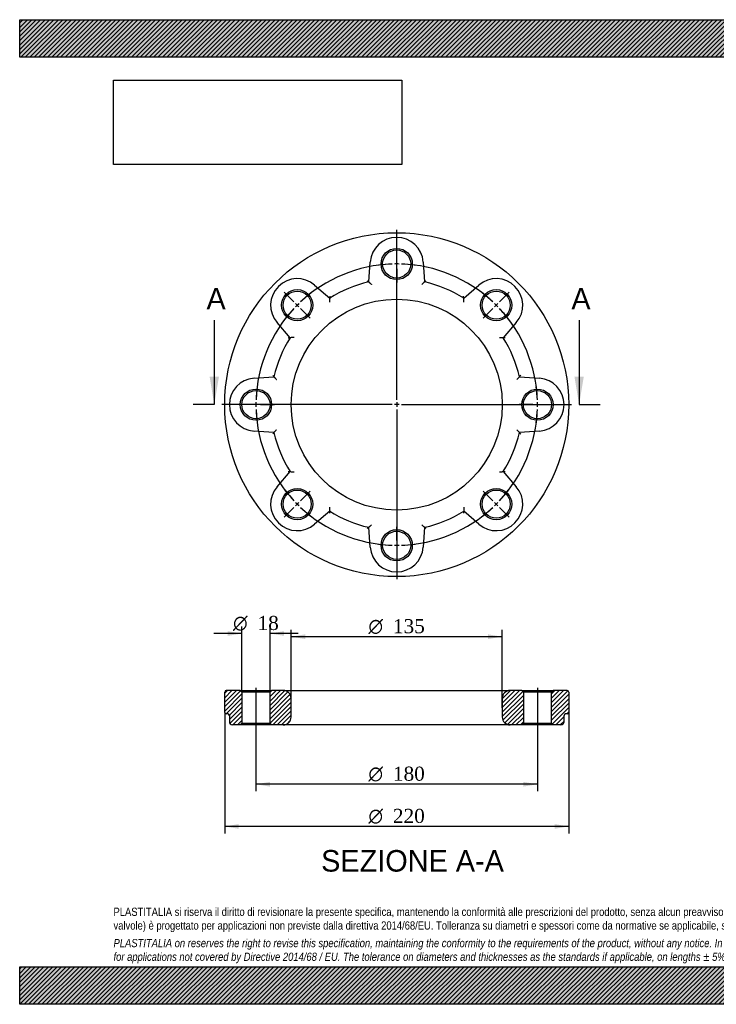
# Model space of a CAD drawing. Header units: millimetres. Extents: x 0 to 891, y 0 to 630.
# Tile 1 of 2: x 0 to 445, y 0 to 630. Entities that reach past the tile are written whole.
import ezdxf
from ezdxf.enums import TextEntityAlignment as Align
from ezdxf.lldxf.tags import DXFTag

# ---------------------------------------------------------------- set-up
doc = ezdxf.new("R2010")
doc.units = ezdxf.units.MM
doc.header["$LTSCALE"] = 3
for name, color, linetype in [('Default', 7, 'Continuous'), ('DV2_Default', 7, 'Continuous'), ('DV3_Default', 7, 'Continuous'), ('FA125B', 7, 'Continuous')]:
    doc.layers.add(name, color=color, linetype=linetype)
doc.styles.add('SEACAD_Solid_Edge_ANSI', font='seans.ttf')
doc.styles.add('SEACAD_Solid_Edge_ANSI1_Symbols', font='semeca1.ttf')
doc.styles.add('SEACAD_Times_New_Roman', font='times.ttf')
tags = doc.linetypes.add('CENTER2', pattern=[28.575, 19.05, -3.175, 3.175, -3.175]).pattern_tags.tags
tags[10:11] = [DXFTag(74, 4), DXFTag(75, 0), DXFTag(340, '0'), DXFTag(46, 0.0), DXFTag(50, 0.0), DXFTag(44, 0.0), DXFTag(45, 0.0)]
tags[8:9] = [DXFTag(74, 4), DXFTag(75, 0), DXFTag(340, '0'), DXFTag(46, 0.0), DXFTag(50, 0.0), DXFTag(44, 0.0), DXFTag(45, 0.0)]
tags[6:7] = [DXFTag(74, 4), DXFTag(75, 0), DXFTag(340, '0'), DXFTag(46, 0.0), DXFTag(50, 0.0), DXFTag(44, 0.0), DXFTag(45, 0.0)]
tags[4:5] = [DXFTag(74, 4), DXFTag(75, 0), DXFTag(340, '0'), DXFTag(46, 0.0), DXFTag(50, 0.0), DXFTag(44, 0.0), DXFTag(45, 0.0)]
tags = doc.linetypes.add('HIDDEN2', pattern=[4.7625, 3.175, -1.5875]).pattern_tags.tags
tags[6:7] = [DXFTag(74, 4), DXFTag(75, 0), DXFTag(340, '0'), DXFTag(46, 0.0), DXFTag(50, 0.0), DXFTag(44, 0.0), DXFTag(45, 0.0)]
tags[4:5] = [DXFTag(74, 4), DXFTag(75, 0), DXFTag(340, '0'), DXFTag(46, 0.0), DXFTag(50, 0.0), DXFTag(44, 0.0), DXFTag(45, 0.0)]
picture_1 = doc.add_image_def('image1.jpg', size_in_pixel=(4302, 1260))

# ---------------------------------------------------------------- blocks, each defined once
blk = doc.blocks.new('SE1')
at = {"layer": 'Default', "color": 7, "linetype": 'CENTER2'}
for start, end in [(91.90986, 133.09014), (46.90986, 88.09014), (136.90986, 178.09014), (1.90986, 43.09014), (181.90986, 223.09014), (316.90986, 358.09014), (226.90986, 268.09014), (271.90986, 313.09014)]:
    blk.add_arc((241.1, 383.69), 90, start, end, dxfattribs=at)
at = {"layer": 'DV2_Default', "color": 7, "linetype": 'CENTER2'}
for p, q in [((241.1, 386.69), (241.1, 495.44)), ((241.1, 476.69), (241.1, 485.44)), ((175.33, 449.45), (169.15, 455.64)), ((306.86, 449.45), (313.04, 455.64)), ((241.1, 385.19), (241.1, 382.19)), ((238.1, 383.69), (129.35, 383.69)), ((148.1, 383.69), (139.35, 383.69)), ((242.6, 383.69), (239.6, 383.69)), ((241.1, 380.69), (241.1, 271.94)), ((244.1, 383.69), (352.85, 383.69)), ((334.1, 383.69), (341.85, 383.69)), ((334.1, 383.69), (342.85, 383.69)), ((175.33, 317.93), (169.15, 311.74)), ((306.86, 317.93), (313.04, 311.74)), ((241.1, 290.69), (241.1, 281.94))]:
    blk.add_line(p, q, dxfattribs=at)
at = {"layer": 'DV2_Default', "color": 7, "linetype": 'HIDDEN2'}
for p, q in [((241.1, 472.19), (241.1, 475.19)), ((241.1, 470.69), (241.1, 461.94)), ((178.52, 446.27), (176.4, 448.39)), ((303.67, 446.27), (305.8, 448.39)), ((179.58, 445.21), (185.76, 439.02)), ((302.61, 445.21), (296.43, 439.02)), ((152.6, 383.69), (149.6, 383.69)), ((154.1, 383.69), (162.85, 383.69)), ((328.1, 383.69), (319.35, 383.69)), ((328.1, 383.69), (320.35, 383.69)), ((329.6, 383.69), (332.6, 383.69)), ((329.6, 383.69), (332.6, 383.69)), ((179.58, 322.17), (185.76, 328.36)), ((302.61, 322.17), (296.43, 328.36)), ((178.52, 321.11), (176.4, 318.99)), ((303.67, 321.11), (305.8, 318.99)), ((241.1, 296.69), (241.1, 305.44)), ((241.1, 295.19), (241.1, 292.19))]:
    blk.add_line(p, q, dxfattribs=at)
at = {"layer": 'DV2_Default', "color": 7, "linetype": 'CENTER2'}
for start, end in [(91.90986, 97.48028), (89.04507, 90.95493), (82.51972, 88.09014), (127.51972, 133.09014), (46.90986, 52.48028), (134.04507, 135.95493), (44.04507, 45.95493), (136.90986, 142.48028), (37.51972, 43.09014), (172.51972, 178.09014), (1.90986, 7.48028), (1.90986, 6.84366), (179.04507, 180.95493), (359.04507, 0.95493), (359.04507, 0.95493), (181.90986, 187.48028), (352.51972, 358.09014), (353.15634, 358.09014), (217.51972, 223.09014), (316.90986, 322.48028), (224.04507, 225.95493), (226.90986, 232.48028), (307.51972, 313.09014), (314.04507, 315.95493), (262.51972, 268.09014), (269.04507, 270.95493), (271.90986, 277.48028)]:
    blk.add_arc((241.1, 383.69), 90, start, end, dxfattribs=at)
at = {"layer": 'FA125B', "color": 7, "linetype": 'Continuous'}
for p, q in [((223.2, 462.18), (224.14, 474.94)), ((258.05, 474.94), (258.99, 462.18)), ((188.56, 460.2), (198.25, 451.84)), ((283.94, 451.84), (293.63, 460.2)), ((172.94, 426.53), (164.58, 436.23)), ((317.61, 436.23), (309.25, 426.53)), ((149.84, 400.64), (162.61, 401.59)), ((319.58, 401.59), (332.35, 400.64)), ((162.61, 365.79), (149.84, 366.74)), ((332.35, 366.74), (319.58, 365.79)), ((164.58, 331.15), (172.94, 340.85)), ((309.25, 340.85), (317.61, 331.15)), ((198.25, 315.54), (188.56, 307.18)), ((293.63, 307.18), (283.94, 315.54)), ((224.14, 292.44), (223.2, 305.21)), ((258.99, 305.21), (258.05, 292.44))]:
    blk.add_line(p, q, dxfattribs=at)
for centre, radius in [((241.1, 383.69), 110), ((241.1, 473.69), 10), ((241.1, 473.69), 9), ((177.46, 447.33), 10), ((177.46, 447.33), 9), ((304.74, 447.33), 10), ((304.74, 447.33), 9), ((241.1, 383.69), 67.5), ((151.1, 383.69), 10), ((151.1, 383.69), 9), ((331.1, 383.69), 10), ((331.1, 383.69), 9), ((177.46, 320.05), 10), ((177.46, 320.05), 9), ((304.74, 320.05), 10), ((304.74, 320.05), 9), ((241.1, 293.69), 10), ((241.1, 293.69), 9)]:
    blk.add_circle(centre, radius, dxfattribs=at)
for centre, radius, start, end in [((241.1, 473.69), 17, 4.22676, 175.77324), ((177.46, 447.33), 17, 49.22676, 220.77324), ((241.1, 383.69), 80.5, 102.84577, 122.15423), ((45.12, 255.08), 273.13, 49.30977, 49.57017), ((432.28, 260.63), 265.79, 130.68876, 131.2267), ((241.1, 383.69), 80.5, 57.84577, 77.15423), ((304.74, 447.33), 17, 319.22676, 130.77324), ((463.29, 431.86), 265.79, 175.68876, 176.2267), ((241.1, 383.69), 80.5, 147.84577, 167.15423), ((192.92, 161.49), 265.79, 93.7733, 94.31124), ((288.72, 154.17), 273.13, 85.42983, 85.69023), ((241.1, 383.69), 80.5, 12.84577, 32.15423), ((151.1, 383.69), 17, 94.22676, 265.77324), ((369.71, 579.66), 273.13, 220.42983, 220.69023), ((118.04, 574.87), 265.79, 318.7733, 319.31124), ((331.1, 383.69), 17, 274.22676, 85.77324), ((369.71, 187.72), 273.13, 139.30977, 139.57017), ((241.1, 383.69), 80.5, 192.84577, 212.15423), ((241.1, 383.69), 80.5, 327.84577, 347.15423), ((118.04, 192.51), 265.79, 40.68876, 41.2267), ((192.92, 605.89), 265.79, 265.68876, 266.2267), ((288.72, 613.21), 273.13, 274.30977, 274.57017), ((177.46, 320.05), 17, 139.22676, 310.77324), ((304.74, 320.05), 17, 229.22676, 40.77324), ((463.29, 335.52), 265.79, 183.7733, 184.31124), ((241.1, 383.69), 80.5, 237.84577, 257.15423), ((241.1, 383.69), 80.5, 282.84577, 302.15423), ((45.12, 512.31), 273.13, 310.42983, 310.69023), ((432.28, 506.75), 265.79, 228.7733, 229.31124), ((241.1, 293.69), 17, 184.22676, 355.77324)]:
    blk.add_arc(centre, radius, start, end, dxfattribs=at)
for points, knots in [([(223.2, 462.18), (223.2, 462.18), (223.21, 462.16), (223.27, 462.11), (223.32, 462.07), (223.43, 461.98), (223.5, 461.92), (223.65, 461.79), (223.73, 461.71), (223.92, 461.56), (224.01, 461.47), (224.21, 461.3), (224.32, 461.21), (224.53, 461.02), (224.64, 460.93), (224.86, 460.74), (224.97, 460.64), (225.08, 460.54)], [0, 0, 0, 0, 0.125, 0.125, 0.25, 0.25, 0.375, 0.375, 0.5, 0.5, 0.625, 0.625, 0.75, 0.75, 0.875, 0.875, 1, 1, 1, 1]), ([(258.99, 462.18), (258.99, 462.18), (259.02, 462.2), (259.14, 462.3), (259.21, 462.37), (259.49, 462.6), (259.71, 462.79), (259.94, 462.98)], [0, 0, 0, 0, 0.25, 0.25, 0.5, 0.5, 1, 1, 1, 1]), ([(198.35, 453.08), (198.33, 452.79), (198.3, 452.49), (198.28, 452.13), (198.27, 452.03), (198.26, 451.89), (198.25, 451.84), (198.25, 451.84)], [0, 0, 0, 0, 0.5, 0.5, 0.75, 0.75, 1, 1, 1, 1]), ([(283.94, 451.84), (283.94, 451.84), (283.93, 451.89), (283.92, 452.03), (283.92, 452.13), (283.89, 452.49), (283.86, 452.79), (283.84, 453.08)], [0, 0, 0, 0, 0.25, 0.25, 0.5, 0.5, 1, 1, 1, 1]), ([(284.11, 449.35), (284.1, 449.5), (284.09, 449.65), (284.07, 449.94), (284.06, 450.08), (284.04, 450.37), (284.04, 450.5), (284.02, 450.77), (284.01, 450.9), (283.99, 451.14), (283.98, 451.25), (283.97, 451.45), (283.96, 451.54), (283.95, 451.69), (283.95, 451.74), (283.94, 451.82), (283.94, 451.84), (283.94, 451.84)], [0, 0, 0, 0, 0.125, 0.125, 0.25, 0.25, 0.375, 0.375, 0.5, 0.5, 0.625, 0.625, 0.75, 0.75, 0.875, 0.875, 1, 1, 1, 1]), ([(171.71, 426.44), (172, 426.46), (172.29, 426.48), (172.65, 426.51), (172.75, 426.52), (172.9, 426.53), (172.94, 426.53), (172.94, 426.53)], [0, 0, 0, 0, 0.5, 0.5, 0.75, 0.75, 1, 1, 1, 1]), ([(306.76, 426.71), (306.91, 426.7), (307.05, 426.69), (307.35, 426.67), (307.49, 426.66), (307.77, 426.64), (307.91, 426.63), (308.17, 426.61), (308.3, 426.6), (308.54, 426.58), (308.65, 426.58), (308.85, 426.56), (308.94, 426.56), (309.09, 426.54), (309.15, 426.54), (309.23, 426.53), (309.25, 426.53), (309.25, 426.53)], [0, 0, 0, 0, 0.125, 0.125, 0.25, 0.25, 0.375, 0.375, 0.5, 0.5, 0.625, 0.625, 0.75, 0.75, 0.875, 0.875, 1, 1, 1, 1]), ([(162.61, 401.59), (162.61, 401.59), (162.62, 401.57), (162.68, 401.51), (162.71, 401.47), (162.81, 401.36), (162.87, 401.29), (163, 401.14), (163.07, 401.05), (163.23, 400.87), (163.31, 400.77), (163.49, 400.57), (163.58, 400.47), (163.76, 400.25), (163.86, 400.15), (164.05, 399.93), (164.15, 399.81), (164.25, 399.7)], [0, 0, 0, 0, 0.125, 0.125, 0.25, 0.25, 0.375, 0.375, 0.5, 0.5, 0.625, 0.625, 0.75, 0.75, 0.875, 0.875, 1, 1, 1, 1]), ([(319.58, 401.59), (319.58, 401.59), (319.61, 401.62), (319.7, 401.73), (319.77, 401.81), (320.01, 402.08), (320.2, 402.31), (320.39, 402.53)], [0, 0, 0, 0, 0.25, 0.25, 0.5, 0.5, 1, 1, 1, 1]), ([(162.61, 365.79), (162.61, 365.79), (162.62, 365.81), (162.68, 365.87), (162.71, 365.91), (162.81, 366.03), (162.87, 366.09), (163, 366.25), (163.07, 366.33), (163.23, 366.51), (163.31, 366.61), (163.49, 366.81), (163.58, 366.91), (163.76, 367.13), (163.86, 367.24), (164.05, 367.45), (164.15, 367.57), (164.25, 367.68)], [0, 0, 0, 0, 0.125, 0.125, 0.25, 0.25, 0.375, 0.375, 0.5, 0.5, 0.625, 0.625, 0.75, 0.75, 0.875, 0.875, 1, 1, 1, 1]), ([(319.58, 365.79), (319.58, 365.79), (319.61, 365.76), (319.7, 365.65), (319.77, 365.57), (320.01, 365.3), (320.2, 365.07), (320.39, 364.85)], [0, 0, 0, 0, 0.25, 0.25, 0.5, 0.5, 1, 1, 1, 1]), ([(171.71, 340.94), (172, 340.92), (172.29, 340.9), (172.65, 340.87), (172.75, 340.86), (172.9, 340.85), (172.94, 340.85), (172.94, 340.85)], [0, 0, 0, 0, 0.5, 0.5, 0.75, 0.75, 1, 1, 1, 1]), ([(306.76, 340.67), (306.91, 340.68), (307.05, 340.69), (307.35, 340.71), (307.49, 340.72), (307.77, 340.74), (307.91, 340.75), (308.17, 340.77), (308.3, 340.78), (308.54, 340.8), (308.65, 340.8), (308.85, 340.82), (308.94, 340.83), (309.09, 340.84), (309.15, 340.84), (309.23, 340.85), (309.25, 340.85), (309.25, 340.85)], [0, 0, 0, 0, 0.125, 0.125, 0.25, 0.25, 0.375, 0.375, 0.5, 0.5, 0.625, 0.625, 0.75, 0.75, 0.875, 0.875, 1, 1, 1, 1]), ([(198.35, 314.3), (198.33, 314.59), (198.3, 314.89), (198.28, 315.25), (198.27, 315.35), (198.26, 315.5), (198.25, 315.54), (198.25, 315.54)], [0, 0, 0, 0, 0.5, 0.5, 0.75, 0.75, 1, 1, 1, 1]), ([(283.94, 315.54), (283.94, 315.54), (283.93, 315.5), (283.92, 315.35), (283.92, 315.25), (283.89, 314.89), (283.86, 314.59), (283.84, 314.3)], [0, 0, 0, 0, 0.25, 0.25, 0.5, 0.5, 1, 1, 1, 1]), ([(284.11, 318.03), (284.1, 317.88), (284.09, 317.73), (284.07, 317.44), (284.06, 317.3), (284.04, 317.02), (284.04, 316.88), (284.02, 316.61), (284.01, 316.49), (283.99, 316.24), (283.98, 316.13), (283.97, 315.93), (283.96, 315.84), (283.95, 315.7), (283.95, 315.64), (283.94, 315.56), (283.94, 315.54), (283.94, 315.54)], [0, 0, 0, 0, 0.125, 0.125, 0.25, 0.25, 0.375, 0.375, 0.5, 0.5, 0.625, 0.625, 0.75, 0.75, 0.875, 0.875, 1, 1, 1, 1]), ([(223.2, 305.21), (223.2, 305.21), (223.21, 305.22), (223.27, 305.27), (223.32, 305.31), (223.43, 305.4), (223.5, 305.46), (223.65, 305.6), (223.73, 305.67), (223.92, 305.83), (224.01, 305.91), (224.21, 306.08), (224.32, 306.17), (224.53, 306.36), (224.64, 306.45), (224.86, 306.65), (224.97, 306.74), (225.08, 306.84)], [0, 0, 0, 0, 0.125, 0.125, 0.25, 0.25, 0.375, 0.375, 0.5, 0.5, 0.625, 0.625, 0.75, 0.75, 0.875, 0.875, 1, 1, 1, 1]), ([(259.94, 304.4), (259.71, 304.59), (259.49, 304.78), (259.21, 305.02), (259.14, 305.08), (259.02, 305.18), (258.99, 305.21), (258.99, 305.21)], [0, 0, 0, 0, 0.5, 0.5, 0.75, 0.75, 1, 1, 1, 1])]:
    blk.add_open_spline(points, degree=3, knots=knots, dxfattribs=at)
blk = doc.blocks.new('SE3')
at = {"color": 7, "linetype": 'Continuous', "style": 'SEACAD_Solid_Edge_ANSI'}
blk.add_text('A', height=13.8, dxfattribs=at).set_placement((119.45, 458.39), align=Align.TOP_LEFT)
blk = doc.blocks.new('SE4')
at = {"color": 7, "linetype": 'Continuous', "style": 'SEACAD_Solid_Edge_ANSI'}
blk.add_text('A', height=13.8, dxfattribs=at).set_placement((352.79, 458.39), align=Align.TOP_LEFT)
blk = doc.blocks.new('SEANNOT_GROUP')
at = {"linetype": 'Continuous'}
blk.add_hatch(color=7, dxfattribs=at).paths.add_polyline_path([(121.43, 401.69), (124.43, 383.69), (127.43, 401.69)])
at = {"color": 7, "linetype": 'Continuous'}
blk.add_lwpolyline([(124.43, 437.69), (124.43, 383.69)], dxfattribs=at)
blk = doc.blocks.new('SEANNOT_GROUP1')
at = {"linetype": 'Continuous'}
blk.add_hatch(color=7, dxfattribs=at).paths.add_polyline_path([(354.76, 401.69), (357.76, 383.69), (360.76, 401.69)])
at = {"color": 7, "linetype": 'Continuous'}
blk.add_lwpolyline([(357.76, 437.69), (357.76, 383.69)], dxfattribs=at)
blk = doc.blocks.new('SE2')
at = {"layer": 'Default', "color": 7, "linetype": 'CENTER2'}
for p, q in [((124.43, 383.69), (110.93, 383.69)), ((357.76, 383.69), (371.26, 383.69))]:
    blk.add_line(p, q, dxfattribs=at)
at = {"layer": 'Default'}
for name in ['SE3', 'SE4', 'SEANNOT_GROUP', 'SEANNOT_GROUP1']:
    blk.add_blockref(name, (0, 0), dxfattribs=at)
blk = doc.blocks.new('SE5')
at = {"layer": 'FA125B', "linetype": 'Continuous'}
h = blk.add_hatch(dxfattribs=at)
h.set_pattern_fill('LINE', scale=0.62992, angle=45, style=0)
edge = h.paths.add_edge_path()
edge.add_line((141.1, 200.79), (132.1, 200.79))
edge.add_arc((132.1, 199.79), 1, 90, 180)
edge.add_line((131.1, 199.79), (131.1, 186.79))
edge.add_arc((132.1, 186.79), 1, 180, 270)
edge.add_line((132.1, 185.79), (133.1, 185.79))
edge.add_arc((133.1, 184.79), 1, 0, 90, ccw=False)
edge.add_line((134.1, 184.79), (134.1, 180.79))
edge.add_arc((136.1, 180.79), 2, 180, 270)
edge.add_line((136.1, 178.79), (141.1, 178.79))
edge.add_line((141.1, 178.79), (142.1, 179.79))
edge.add_line((142.1, 179.79), (142.1, 199.79))
edge.add_line((142.1, 199.79), (141.1, 200.79))
h = blk.add_hatch(dxfattribs=at)
h.set_pattern_fill('LINE', scale=0.62992, angle=45, style=0)
edge = h.paths.add_edge_path()
edge.add_arc((168.6, 183.79), 5, 270, 360)
edge.add_line((173.6, 183.79), (173.6, 195.79))
edge.add_arc((168.6, 195.79), 5, 0, 90)
edge.add_line((168.6, 200.79), (161.1, 200.79))
edge.add_line((161.1, 200.79), (160.1, 199.79))
edge.add_line((160.1, 199.79), (160.1, 179.79))
edge.add_line((160.1, 179.79), (161.1, 178.79))
edge.add_line((161.1, 178.79), (168.6, 178.79))
h = blk.add_hatch(dxfattribs=at)
h.set_pattern_fill('LINE', scale=0.62992, angle=45, style=0)
edge = h.paths.add_edge_path()
edge.add_line((321.1, 178.79), (322.1, 179.79))
edge.add_line((322.1, 179.79), (322.1, 199.79))
edge.add_line((322.1, 199.79), (321.1, 200.79))
edge.add_line((321.1, 200.79), (313.6, 200.79))
edge.add_arc((313.6, 195.79), 5, 90, 180)
edge.add_line((308.6, 195.79), (308.6, 183.79))
edge.add_arc((313.6, 183.79), 5, 180, 270)
edge.add_line((313.6, 178.79), (321.1, 178.79))
h = blk.add_hatch(dxfattribs=at)
h.set_pattern_fill('LINE', scale=0.62992, angle=45, style=0)
edge = h.paths.add_edge_path()
edge.add_line((350.1, 200.79), (341.1, 200.79))
edge.add_line((341.1, 200.79), (340.1, 199.79))
edge.add_line((340.1, 199.79), (340.1, 179.79))
edge.add_line((340.1, 179.79), (341.1, 178.79))
edge.add_line((341.1, 178.79), (346.1, 178.79))
edge.add_arc((346.1, 180.79), 2, 270, 360)
edge.add_line((348.1, 180.79), (348.1, 184.79))
edge.add_arc((349.1, 184.79), 1, 90, 180, ccw=False)
edge.add_line((349.1, 185.79), (350.1, 185.79))
edge.add_arc((350.1, 186.79), 1, 270, 360)
edge.add_line((351.1, 186.79), (351.1, 199.79))
edge.add_arc((350.1, 199.79), 1, 0, 90)
at = {"layer": 'DV3_Default', "color": 7, "linetype": 'CENTER2'}
for p, q in [((151.1, 202.54), (151.1, 177.04)), ((331.1, 202.54), (331.1, 177.04))]:
    blk.add_line(p, q, dxfattribs=at)
at = {"layer": 'FA125B', "color": 7, "linetype": 'Continuous'}
for p, q in [((131.1, 186.79), (131.1, 199.79)), ((141.1, 200.79), (132.1, 200.79)), ((141.1, 200.79), (161.1, 200.79)), ((141.1, 200.79), (142.1, 199.79)), ((160.1, 199.79), (142.1, 199.79)), ((142.1, 199.79), (142.1, 179.79)), ((160.1, 199.79), (161.1, 200.79)), ((160.1, 179.79), (160.1, 199.79)), ((168.6, 200.79), (161.1, 200.79)), ((168.6, 200.79), (313.6, 200.79)), ((173.6, 183.79), (173.6, 195.79)), ((308.6, 195.79), (308.6, 183.79)), ((321.1, 200.79), (313.6, 200.79)), ((321.1, 200.79), (341.1, 200.79)), ((321.1, 200.79), (322.1, 199.79)), ((340.1, 199.79), (322.1, 199.79)), ((322.1, 199.79), (322.1, 179.79)), ((340.1, 199.79), (341.1, 200.79)), ((340.1, 179.79), (340.1, 199.79)), ((350.1, 200.79), (341.1, 200.79)), ((351.1, 199.79), (351.1, 186.79)), ((133.1, 185.79), (132.1, 185.79)), ((134.1, 184.79), (134.1, 180.79)), ((348.1, 180.79), (348.1, 184.79)), ((350.1, 185.79), (349.1, 185.79)), ((141.1, 178.79), (136.1, 178.79)), ((142.1, 179.79), (141.1, 178.79)), ((161.1, 178.79), (141.1, 178.79)), ((142.1, 179.79), (160.1, 179.79)), ((161.1, 178.79), (160.1, 179.79)), ((168.6, 178.79), (161.1, 178.79)), ((313.6, 178.79), (168.6, 178.79)), ((321.1, 178.79), (313.6, 178.79)), ((322.1, 179.79), (321.1, 178.79)), ((341.1, 178.79), (321.1, 178.79)), ((322.1, 179.79), (340.1, 179.79)), ((341.1, 178.79), (340.1, 179.79)), ((346.1, 178.79), (341.1, 178.79))]:
    blk.add_line(p, q, dxfattribs=at)
for centre, radius, start, end in [((132.1, 199.79), 1, 90, 180), ((168.6, 195.79), 5, 0, 90), ((313.6, 195.79), 5, 90, 180), ((350.1, 199.79), 1, 0, 90), ((132.1, 186.79), 1, 180, 270), ((133.1, 184.79), 1, 0, 90), ((168.6, 183.79), 5, 270, 0), ((313.6, 183.79), 5, 180, 270), ((349.1, 184.79), 1, 90, 180), ((350.1, 186.79), 1, 270, 0), ((136.1, 180.79), 2, 180, 270), ((346.1, 180.79), 2, 270, 0)]:
    blk.add_arc(centre, radius, start, end, dxfattribs=at)
blk = doc.blocks.new('GDimGGroup')
at = {"layer": 'Default', "linetype": 'Continuous'}
for points in [[(140.1, 112.3), (140.1, 115.3), (131.1, 113.8)], [(342.1, 112.3), (351.1, 113.8), (342.1, 115.3)]]:
    blk.add_hatch(color=7, dxfattribs=at).paths.add_polyline_path(points)
at = {"layer": 'Default', "color": 7, "linetype": 'Continuous'}
for p, q in [((131.1, 186.79), (131.1, 109.3)), ((351.1, 186.79), (351.1, 109.3)), ((351.1, 113.8), (131.1, 113.8))]:
    blk.add_line(p, q, dxfattribs=at)
for s, style, p in [('O', 'SEACAD_Solid_Edge_ANSI1_Symbols', (223.03, 125.05)), ('220', 'SEACAD_Times_New_Roman', (238.69, 125.05))]:
    blk.add_text(s, height=9, dxfattribs=dict(at, style=style)).set_placement(p, align=Align.TOP_LEFT)
blk = doc.blocks.new('GDimGGroup1')
at = {"layer": 'Default', "linetype": 'Continuous'}
for points in [[(133.1, 238.75), (133.1, 235.75), (142.1, 237.25)], [(169.1, 238.75), (160.1, 237.25), (169.1, 235.75)]]:
    blk.add_hatch(color=7, dxfattribs=at).paths.add_polyline_path(points)
at = {"layer": 'Default', "color": 7, "linetype": 'Continuous'}
for p, q in [((142.1, 199.79), (142.1, 241.75)), ((160.1, 199.79), (160.1, 241.75)), ((142.1, 237.25), (124.1, 237.25)), ((178.1, 237.25), (160.1, 237.25))]:
    blk.add_line(p, q, dxfattribs=at)
for s, style, p in [('O', 'SEACAD_Solid_Edge_ANSI1_Symbols', (136.44, 248.5)), ('18', 'SEACAD_Times_New_Roman', (152.1, 248.5))]:
    blk.add_text(s, height=9, dxfattribs=dict(at, style=style)).set_placement(p, align=Align.TOP_LEFT)
blk = doc.blocks.new('GDimGGroup2')
at = {"layer": 'Default', "linetype": 'Continuous'}
for points in [[(160.1, 139.3), (160.1, 142.3), (151.1, 140.8)], [(322.1, 139.3), (331.1, 140.8), (322.1, 142.3)]]:
    blk.add_hatch(color=7, dxfattribs=at).paths.add_polyline_path(points)
at = {"layer": 'Default', "color": 7, "linetype": 'Continuous'}
for p, q in [((151.1, 178.79), (151.1, 136.3)), ((331.1, 178.79), (331.1, 136.3)), ((331.1, 140.8), (151.1, 140.8))]:
    blk.add_line(p, q, dxfattribs=at)
for s, style, p in [('O', 'SEACAD_Solid_Edge_ANSI1_Symbols', (223.03, 152.05)), ('180', 'SEACAD_Times_New_Roman', (238.69, 152.05))]:
    blk.add_text(s, height=9, dxfattribs=dict(at, style=style)).set_placement(p, align=Align.TOP_LEFT)
blk = doc.blocks.new('GDimGGroup3')
at = {"layer": 'Default', "linetype": 'Continuous'}
for points in [[(182.6, 236.71), (173.6, 235.21), (182.6, 233.71)], [(299.6, 236.71), (299.6, 233.71), (308.6, 235.21)]]:
    blk.add_hatch(color=7, dxfattribs=at).paths.add_polyline_path(points)
at = {"layer": 'Default', "color": 7, "linetype": 'Continuous'}
for p, q in [((173.6, 189.79), (173.6, 239.71)), ((308.6, 189.79), (308.6, 239.71)), ((308.6, 235.21), (173.6, 235.21))]:
    blk.add_line(p, q, dxfattribs=at)
for s, style, p in [('O', 'SEACAD_Solid_Edge_ANSI1_Symbols', (223.03, 246.46)), ('135', 'SEACAD_Times_New_Roman', (238.69, 246.46))]:
    blk.add_text(s, height=9, dxfattribs=dict(at, style=style)).set_placement(p, align=Align.TOP_LEFT)

msp = doc.modelspace()

# ---------------------------------------------------------------- hatches: boundary and pattern name
at = {"layer": 'Default', "linetype": 'Continuous'}
h = msp.add_hatch(dxfattribs=at)
h.set_pattern_fill('LINE', scale=0.629921, angle=45, style=0)
h.paths.add_polyline_path([(891, 606), (891, 630), (0, 630), (0, 606)])
for points in [[(891, 606), (891, 630), (0, 630), (0, 606)], [(891, 0), (891, 24), (0, 24), (0, 0)]]:
    msp.add_hatch(color=7, dxfattribs=at).paths.add_polyline_path(points)
h = msp.add_hatch(dxfattribs=at)
h.set_pattern_fill('LINE', scale=0.62992, angle=45, style=0)
h.paths.add_polyline_path([(891, 0), (891, 24), (0, 24), (0, 0)])

# ---------------------------------------------------------------- linework, layer by layer
at = {"layer": 'Default', "color": 7, "linetype": 'Continuous'}
for p, q in [((0, 630), (891, 630)), ((0, 606), (0, 630)), ((891, 606), (0, 606)), ((0, 24), (891, 24)), ((0, 0), (0, 24)), ((891, 0), (0, 0))]:
    msp.add_line(p, q, dxfattribs=at)

# ---------------------------------------------------------------- block references
at = {"layer": 'Default'}
for name in ['SE1', 'SE2', 'GDimGGroup1', 'GDimGGroup3', 'SE5', 'GDimGGroup', 'GDimGGroup2']:
    msp.add_blockref(name, (0, 0), dxfattribs=at)

# ---------------------------------------------------------------- texts
at = {"layer": 'Default', "color": 7, "linetype": 'Continuous', "style": 'SEACAD_Solid_Edge_ANSI'}
msp.add_text('SEZIONE A-A', height=13.8, dxfattribs=at).set_placement((192.77, 98.71), align=Align.TOP_LEFT)
at = {"layer": 'Default', "insert": (60, 61.81), "char_height": 5.25, "width": 771, "attachment_point": 1}
msp.add_mtext("{\\fArial Narrow|b0||i0||c0|p34;\\C7;\\H5.25;\\W1.;PLASTITALIA si riserva il diritto di revisionare la presente specifica, mantenendo la conformità alle prescrizioni del prodotto, senza alcun preavviso. In caso di assegnazione d'ordine si riserva di compiere una più dettagliata analisi tecnico/qualitativa. Il presente prodotto (ad esclusione delle \\P}{\\fArial Narrow|b0||i0||c0|p34;\\C7;\\H5.25;\\W1.;valvole) è progettato per applicazioni non previste dalla direttiva 2014/68/EU. Tolleranza su diametri e spessori come da normative se applicabile, su lunghezze ±5%, su angoli ±2°, se non diversamente specificato.\\P}{\\fArial Narrow|b0||i0||c0|p34;\\C7;\\H1.5;\\W1.;   \\P}{\\fArial Narrow|b0||i1||c0|p34;\\C7;\\H5.25;\\W1.;PLASTITALIA on reserves the right to revise this specification, maintaining the conformity to the requirements of the product, without any notice. In case of assignation of order on will reserve to make a more detailed analysis technical/qualitative. This product (excluding valves) is designed \\P}{\\fArial Narrow|b0||i1||c0|p34;\\C7;\\H5.25;\\W1.;for applications not covered by Directive 2014/68 / EU. The tolerance on diameters and thicknesses as the standards if applicable, on lengths ± 5%, on angles ± 2 °, unless otherwise indicated.\\P}", dxfattribs=at)

# ---------------------------------------------------------------- pictures from other files: only their frames are drawn
image = msp.add_image(picture_1, insert=(60, 537.31), size_in_units=(184.37, 54))
image.dxf.flags = 7

doc.saveas('drawing.dxf')
